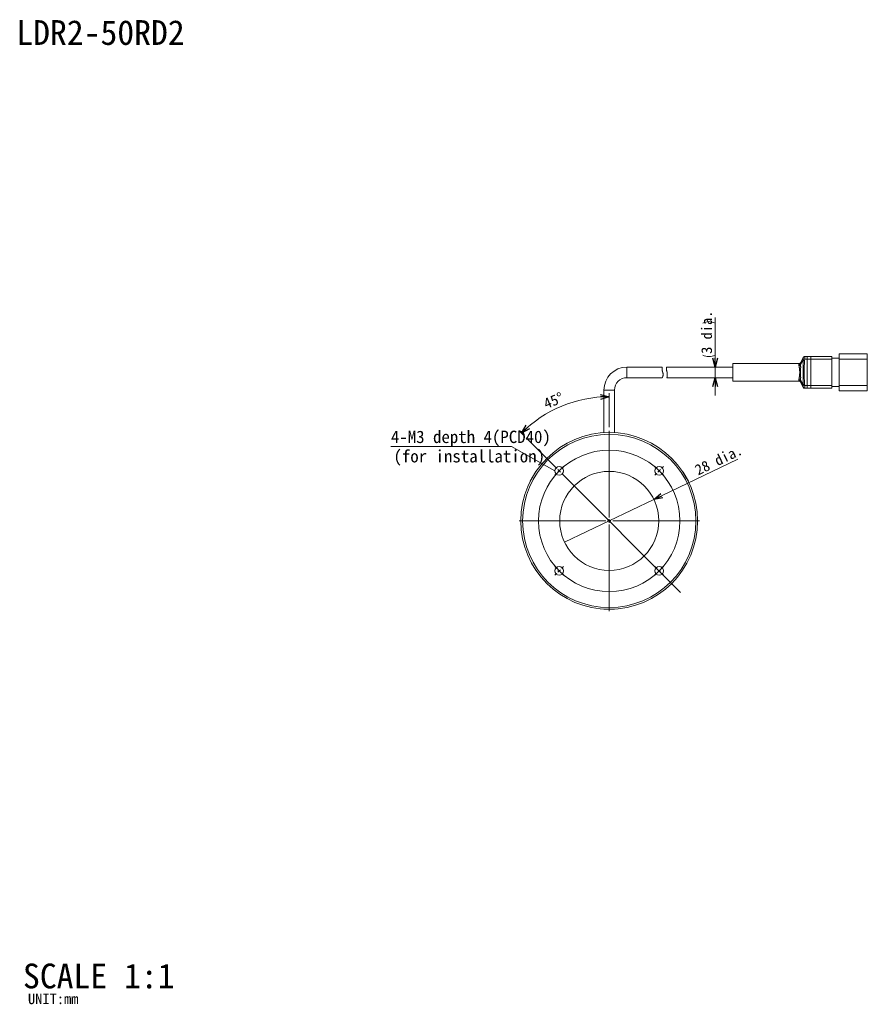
# Model space of a CAD drawing. Extents: x 12 to 416, y 8 to 287.
# Tile 1 of 2: x 12 to 252, y 8 to 287. Entities that reach past the tile are written whole.
import ezdxf
from ezdxf.enums import TextEntityAlignment as Align

# ---------------------------------------------------------------- set-up
doc = ezdxf.new("R2010")
doc.units = 0
doc.layers.get('0').update_dxf_attribs({"linetype": 'continuous', "lineweight": 13})
doc.layers.add('1', color=7, linetype='continuous', lineweight=13)
doc.styles.add('Font_0', font='MS Gothic.ttf')

msp = doc.modelspace()

# ---------------------------------------------------------------- linework, layer by layer
at = {"color": 7, "linetype": 'continuous', "lineweight": 15}
for p, q in [((244.16, 192.4), (249.16, 192.4)), ((244.16, 190.9), (244.16, 192.4)), ((249.16, 192.4), (252.16, 192.4)), ((252.16, 192.4), (252.16, 190.9)), ((232.84, 189.65), (214.16, 189.65)), ((214.16, 189.65), (214.16, 184.65)), ((234.02, 191.37), (233.28, 189.89)), ((234.02, 191.35), (233.28, 189.68)), ((233.99, 190.57), (233.29, 189.32)), ((234.47, 190.85), (234.01, 190.96)), ((234.47, 190.85), (234.42, 190.55)), ((235.16, 190.85), (234.47, 190.85)), ((234.48, 191.65), (234.49, 191.65)), ((235.16, 191.65), (234.49, 191.65)), ((235.16, 191.65), (236.16, 191.65)), ((235.16, 190.85), (235.16, 183.45)), ((235.16, 190.85), (236.16, 190.85)), ((242.16, 191.65), (236.16, 191.65)), ((236.16, 190.85), (236.16, 183.45)), ((242.16, 190.85), (236.16, 190.85)), ((244.16, 191.15), (242.16, 191.15)), ((242.16, 190.85), (242.16, 183.45)), ((252.16, 190.9), (244.16, 190.9)), ((244.16, 190.9), (244.16, 183.4)), ((252.16, 190.9), (252.16, 183.4)), ((194.16, 188.65), (184.16, 188.65)), ((184.16, 188.65), (184.16, 185.65)), ((214.16, 188.65), (195.38, 188.65)), ((184.16, 185.65), (194.17, 185.65)), ((195.46, 185.65), (214.16, 185.65)), ((214.16, 184.65), (232.84, 184.65)), ((234.02, 182.95), (233.28, 184.62)), ((233.28, 184.41), (234.02, 182.93)), ((233.99, 183.74), (233.29, 184.98)), ((177.66, 182.15), (177.66, 170.11)), ((177.66, 182.15), (180.66, 182.15)), ((180.66, 170.11), (180.66, 182.15)), ((234.47, 183.45), (234.01, 183.34)), ((235.16, 183.45), (234.47, 183.45)), ((234.49, 182.65), (234.48, 182.65)), ((235.16, 182.65), (234.49, 182.65)), ((235.16, 183.45), (236.16, 183.45)), ((235.16, 182.65), (236.16, 182.65)), ((242.16, 183.45), (236.16, 183.45)), ((242.16, 182.65), (236.16, 182.65)), ((244.16, 183.15), (242.16, 183.15)), ((244.16, 181.9), (244.16, 183.4)), ((244.16, 183.4), (252.16, 183.4)), ((249.16, 181.9), (244.16, 181.9)), ((252.16, 181.9), (249.16, 181.9)), ((252.16, 183.4), (252.16, 181.9)), ((156.76, 156.35), (158.26, 158.95)), ((158.29, 158.93), (158.26, 158.95)), ((200.06, 158.95), (200.02, 158.93)), ((200.06, 158.95), (201.56, 156.35)), ((156.76, 156.35), (156.79, 156.33)), ((201.52, 156.33), (201.56, 156.35)), ((177.66, 120.2), (177.66, 120.15)), ((180.66, 120.15), (177.66, 120.15)), ((180.66, 120.15), (180.66, 120.2))]:
    msp.add_line(p, q, dxfattribs=at)
at = {"color": 7, "linetype": 'BYBLOCK', "lineweight": -2}
for p, q in [((209.09, 188.65), (208.42, 191.15)), ((209.76, 191.15), (209.09, 188.65)), ((209.09, 188.65), (209.09, 191.15)), ((208.42, 183.15), (209.09, 185.65)), ((209.09, 185.65), (209.76, 183.15)), ((209.09, 185.65), (209.09, 183.15)), ((176.63, 180.86), (179.16, 180.28)), ((179.16, 180.28), (176.66, 180.19)), ((179.16, 180.28), (176.68, 179.52)), ((154.32, 169.99), (155.69, 172.18)), ((154.32, 169.99), (156.15, 171.69)), ((156.6, 171.2), (154.32, 169.99)), ((191.78, 151.2), (193.75, 152.88)), ((191.78, 151.2), (194.04, 152.28)), ((194.33, 151.68), (191.78, 151.2))]:
    msp.add_line(p, q, dxfattribs=at)
at = {"lineweight": 15}
for points in [[(232.83, 189.07), (232.83, 189.09), (232.83, 189.11), (232.82, 189.14), (232.82, 189.16), (232.82, 189.18), (232.82, 189.2), (232.82, 189.22), (232.81, 189.23), (232.81, 189.25), (232.81, 189.27), (232.81, 189.29), (232.81, 189.31), (232.81, 189.32), (232.81, 189.34), (232.81, 189.36), (232.82, 189.37), (232.82, 189.39), (232.82, 189.4)], [(233.28, 189.68), (233.27, 189.67), (233.27, 189.65), (233.26, 189.64), (233.25, 189.63), (233.24, 189.61), (233.23, 189.6), (233.23, 189.59), (233.22, 189.58), (233.21, 189.57), (233.2, 189.55), (233.19, 189.54), (233.17, 189.53), (233.16, 189.52), (233.15, 189.51), (233.14, 189.5), (233.13, 189.49), (233.11, 189.49), (233.1, 189.48), (233.08, 189.47), (233.07, 189.46), (233.06, 189.45), (233.04, 189.45), (233.03, 189.44), (233.01, 189.44), (233, 189.43), (232.98, 189.43), (232.96, 189.42), (232.95, 189.42), (232.93, 189.41), (232.92, 189.41), (232.9, 189.41), (232.88, 189.41), (232.87, 189.41), (232.85, 189.41), (232.83, 189.4), (232.82, 189.4)], [(232.82, 189.4), (232.82, 189.43), (232.82, 189.46), (232.83, 189.48), (232.83, 189.51), (232.83, 189.53), (232.84, 189.55), (232.84, 189.57), (232.84, 189.58), (232.84, 189.59), (232.84, 189.6), (232.84, 189.61), (232.84, 189.62), (232.84, 189.62), (232.84, 189.62), (232.84, 189.62), (232.84, 189.62), (232.84, 189.62), (232.84, 189.62)], [(233.28, 189.9), (233.28, 189.9), (233.27, 189.89), (233.27, 189.88), (233.27, 189.88), (233.26, 189.87), (233.26, 189.86), (233.25, 189.85), (233.24, 189.84), (233.24, 189.83), (233.23, 189.82), (233.22, 189.82), (233.21, 189.81), (233.2, 189.8), (233.19, 189.79), (233.18, 189.78), (233.17, 189.77), (233.16, 189.76), (233.15, 189.75), (233.13, 189.74), (233.12, 189.73), (233.11, 189.72), (233.09, 189.71), (233.08, 189.7), (233.06, 189.7), (233.04, 189.69), (233.03, 189.68), (233.01, 189.68), (232.99, 189.67), (232.97, 189.67), (232.95, 189.66), (232.93, 189.66), (232.92, 189.66), (232.9, 189.66), (232.88, 189.66), (232.86, 189.65), (232.84, 189.65)], [(233.28, 189.68), (233.28, 189.68), (233.28, 189.68), (233.28, 189.67), (233.28, 189.67), (233.28, 189.66), (233.28, 189.66), (233.28, 189.65), (233.28, 189.64), (233.28, 189.63), (233.28, 189.62), (233.28, 189.61), (233.28, 189.6), (233.28, 189.59), (233.28, 189.58), (233.28, 189.57), (233.28, 189.56), (233.28, 189.54), (233.28, 189.53), (233.28, 189.52), (233.28, 189.5), (233.28, 189.49), (233.28, 189.47), (233.28, 189.46), (233.28, 189.45), (233.28, 189.43), (233.28, 189.42), (233.28, 189.4), (233.29, 189.39), (233.29, 189.38), (233.29, 189.36), (233.29, 189.35), (233.29, 189.34), (233.29, 189.34), (233.29, 189.33), (233.29, 189.33), (233.29, 189.32)], [(233.99, 190.57), (233.99, 190.57), (233.99, 190.57), (233.99, 190.57), (233.99, 190.58), (233.99, 190.59), (233.99, 190.59), (233.99, 190.6), (233.98, 190.61), (233.98, 190.62), (233.98, 190.63), (233.98, 190.65), (233.98, 190.66), (233.98, 190.67), (233.98, 190.69), (233.98, 190.7), (233.98, 190.72), (233.98, 190.74), (233.98, 190.76), (233.98, 190.78), (233.98, 190.8), (233.99, 190.82), (233.99, 190.84), (233.99, 190.86), (234, 190.88), (234, 190.91), (234, 190.93), (234.01, 190.96)], [(233.99, 183.74), (233.99, 183.74), (233.99, 183.77), (233.99, 183.81), (233.99, 183.87), (233.99, 183.94), (233.99, 184.02), (233.99, 184.11), (233.99, 184.2), (233.99, 184.31), (233.99, 184.42), (234, 184.53), (234, 184.65), (234, 184.77), (234, 184.9), (234, 185.04), (234.01, 185.19), (234.01, 185.35), (234.02, 185.51), (234.02, 185.68), (234.03, 185.86), (234.03, 186.05), (234.04, 186.25), (234.04, 186.44), (234.05, 186.65), (234.05, 186.85), (234.05, 187.05), (234.05, 187.26), (234.05, 187.46), (234.05, 187.66), (234.05, 187.86), (234.04, 188.05), (234.03, 188.24), (234.03, 188.43), (234.02, 188.61), (234.02, 188.78), (234.01, 188.94), (234.01, 189.1), (234, 189.25), (234, 189.39), (234, 189.53), (234, 189.66), (233.99, 189.77), (233.99, 189.89), (233.99, 189.99), (233.99, 190.09), (233.99, 190.18), (233.99, 190.27), (233.99, 190.34), (233.99, 190.41), (233.99, 190.46), (233.99, 190.51), (233.99, 190.54), (233.99, 190.56), (233.99, 190.57)], [(234.42, 190.55), (234.4, 190.55), (234.39, 190.55), (234.37, 190.55), (234.36, 190.55), (234.35, 190.55), (234.33, 190.55), (234.32, 190.55), (234.31, 190.55), (234.29, 190.55), (234.28, 190.55), (234.26, 190.55), (234.25, 190.55), (234.24, 190.55), (234.23, 190.56), (234.21, 190.56), (234.2, 190.56), (234.19, 190.56), (234.18, 190.56), (234.16, 190.56), (234.15, 190.56), (234.14, 190.56), (234.13, 190.56), (234.12, 190.56), (234.11, 190.56), (234.09, 190.56), (234.08, 190.56), (234.07, 190.56), (234.06, 190.56), (234.06, 190.56), (234.05, 190.56), (234.04, 190.56), (234.03, 190.56), (234.02, 190.57), (234.01, 190.57), (234, 190.57), (233.99, 190.57)], [(234.01, 190.96), (234.01, 190.96), (234.01, 190.97), (234.01, 190.97), (234.01, 190.98), (234.01, 190.99), (234.01, 191), (234.01, 191.01), (234.02, 191.02), (234.02, 191.02), (234.02, 191.03), (234.02, 191.04), (234.02, 191.05), (234.02, 191.06), (234.02, 191.07), (234.02, 191.08), (234.02, 191.09), (234.02, 191.1), (234.03, 191.11), (234.03, 191.12), (234.03, 191.13), (234.03, 191.14), (234.03, 191.15), (234.03, 191.16), (234.03, 191.16), (234.03, 191.17), (234.03, 191.18), (234.03, 191.19), (234.03, 191.2), (234.03, 191.2), (234.03, 191.21), (234.03, 191.22), (234.03, 191.23), (234.03, 191.23), (234.03, 191.24), (234.03, 191.25), (234.03, 191.25), (234.03, 191.26), (234.03, 191.27), (234.03, 191.27), (234.03, 191.28), (234.03, 191.28), (234.03, 191.29), (234.03, 191.29), (234.03, 191.3), (234.03, 191.3), (234.03, 191.31), (234.03, 191.31), (234.03, 191.31), (234.03, 191.32), (234.03, 191.32), (234.03, 191.32), (234.03, 191.32), (234.03, 191.33), (234.03, 191.33)], [(234.02, 191.35), (234.03, 191.37), (234.04, 191.38), (234.05, 191.39), (234.05, 191.41), (234.06, 191.42), (234.07, 191.43), (234.08, 191.45), (234.09, 191.46), (234.1, 191.47), (234.11, 191.49), (234.12, 191.5), (234.13, 191.51), (234.14, 191.52), (234.16, 191.53), (234.17, 191.54), (234.18, 191.55), (234.19, 191.56), (234.21, 191.57), (234.22, 191.58), (234.24, 191.59), (234.25, 191.59), (234.26, 191.6), (234.28, 191.61), (234.29, 191.61), (234.31, 191.62), (234.32, 191.63), (234.34, 191.63), (234.35, 191.63), (234.37, 191.64), (234.39, 191.64), (234.4, 191.64), (234.42, 191.64), (234.43, 191.65), (234.45, 191.65), (234.47, 191.65), (234.48, 191.65)], [(234.02, 191.35), (234.02, 191.35), (234.02, 191.35), (234.02, 191.35), (234.02, 191.35), (234.02, 191.35), (234.02, 191.35), (234.02, 191.35), (234.02, 191.36), (234.02, 191.36), (234.02, 191.36), (234.02, 191.36), (234.02, 191.36), (234.02, 191.36), (234.02, 191.36), (234.02, 191.36), (234.02, 191.36), (234.02, 191.37), (234.02, 191.37), (234.02, 191.37), (234.02, 191.37), (234.02, 191.37), (234.02, 191.37), (234.02, 191.37), (234.02, 191.37), (234.02, 191.37), (234.02, 191.38), (234.02, 191.38), (234.02, 191.38), (234.02, 191.38), (234.02, 191.38), (234.02, 191.38), (234.02, 191.38), (234.02, 191.37), (234.02, 191.37), (234.02, 191.37), (234.02, 191.37)], [(234.03, 191.33), (234.03, 191.33), (234.02, 191.33), (234.02, 191.33), (234.02, 191.34), (234.02, 191.34), (234.02, 191.34), (234.02, 191.34), (234.02, 191.34), (234.02, 191.34), (234.02, 191.34), (234.02, 191.35), (234.02, 191.35), (234.02, 191.35), (234.02, 191.35), (234.02, 191.35), (234.02, 191.35), (234.02, 191.35), (234.02, 191.35)], [(234.42, 190.55), (234.41, 190.41), (234.4, 190.27), (234.39, 190.11), (234.38, 189.94), (234.37, 189.77), (234.36, 189.59), (234.35, 189.4), (234.34, 189.22), (234.33, 189.02), (234.32, 188.83), (234.31, 188.64), (234.3, 188.45), (234.3, 188.25), (234.29, 188.05), (234.28, 187.86), (234.28, 187.66), (234.27, 187.46), (234.27, 187.26), (234.27, 187.06), (234.27, 186.85), (234.28, 186.65), (234.28, 186.44), (234.29, 186.24), (234.3, 186.03), (234.31, 185.83), (234.32, 185.63), (234.33, 185.43), (234.34, 185.23), (234.35, 185.03), (234.36, 184.84), (234.37, 184.65), (234.38, 184.47), (234.39, 184.28), (234.4, 184.1), (234.41, 183.93), (234.42, 183.76)], [(234.49, 191.65), (234.49, 191.65), (234.49, 191.65), (234.49, 191.65), (234.49, 191.65), (234.49, 191.65), (234.49, 191.65), (234.49, 191.65), (234.49, 191.65), (234.49, 191.65), (234.5, 191.65), (234.5, 191.64), (234.5, 191.64), (234.5, 191.64), (234.5, 191.63), (234.5, 191.63), (234.5, 191.63), (234.5, 191.62), (234.5, 191.61), (234.5, 191.61), (234.5, 191.6), (234.5, 191.59), (234.5, 191.58), (234.5, 191.57), (234.5, 191.56), (234.5, 191.55), (234.5, 191.53), (234.5, 191.52), (234.5, 191.51), (234.5, 191.49), (234.5, 191.48), (234.5, 191.46), (234.5, 191.45), (234.5, 191.43), (234.5, 191.41), (234.5, 191.4), (234.5, 191.38), (234.5, 191.36), (234.5, 191.34), (234.5, 191.32), (234.49, 191.3), (234.49, 191.28), (234.49, 191.26), (234.49, 191.24), (234.49, 191.22), (234.49, 191.2), (234.49, 191.18), (234.49, 191.16), (234.49, 191.14), (234.49, 191.12), (234.48, 191.09), (234.48, 191.07), (234.48, 191.05), (234.48, 191.03), (234.48, 191.02), (234.48, 191), (234.48, 190.98), (234.48, 190.97), (234.47, 190.95), (234.47, 190.94), (234.47, 190.93), (234.47, 190.92), (234.47, 190.9), (234.47, 190.89), (234.47, 190.89), (234.47, 190.88), (234.47, 190.87), (234.47, 190.87), (234.47, 190.86), (234.47, 190.86), (234.47, 190.85), (234.47, 190.85), (234.47, 190.85)], [(235.16, 191.65), (235.16, 191.65), (235.16, 191.64), (235.16, 191.64), (235.16, 191.64), (235.16, 191.63), (235.16, 191.63), (235.16, 191.62), (235.16, 191.62), (235.16, 191.61), (235.16, 191.6), (235.16, 191.6), (235.16, 191.59), (235.16, 191.58), (235.16, 191.57), (235.16, 191.56), (235.16, 191.55), (235.16, 191.53), (235.16, 191.52), (235.16, 191.51), (235.16, 191.5), (235.16, 191.49), (235.16, 191.48), (235.16, 191.47), (235.16, 191.45), (235.16, 191.44), (235.16, 191.43), (235.16, 191.42), (235.16, 191.4), (235.16, 191.39), (235.16, 191.38), (235.16, 191.36), (235.16, 191.35), (235.16, 191.33), (235.16, 191.32), (235.16, 191.3), (235.16, 191.28), (235.16, 191.27), (235.16, 191.25), (235.16, 191.23), (235.16, 191.21), (235.16, 191.19), (235.16, 191.17), (235.16, 191.14), (235.16, 191.12), (235.16, 191.1), (235.16, 191.08), (235.16, 191.05), (235.16, 191.03), (235.16, 191), (235.16, 190.97), (235.16, 190.94), (235.16, 190.91), (235.16, 190.88), (235.16, 190.85)], [(236.16, 190.85), (236.16, 190.87), (236.16, 190.89), (236.16, 190.9), (236.16, 190.92), (236.16, 190.94), (236.16, 190.96), (236.16, 190.98), (236.16, 191), (236.16, 191.01), (236.16, 191.03), (236.16, 191.06), (236.16, 191.08), (236.16, 191.1), (236.16, 191.12), (236.16, 191.14), (236.16, 191.16), (236.16, 191.19), (236.16, 191.21), (236.16, 191.23), (236.16, 191.26), (236.16, 191.28), (236.16, 191.31), (236.16, 191.33), (236.16, 191.35), (236.16, 191.38), (236.16, 191.4), (236.16, 191.42), (236.16, 191.44), (236.16, 191.47), (236.16, 191.49), (236.16, 191.51), (236.16, 191.53), (236.16, 191.55), (236.16, 191.56), (236.16, 191.58), (236.16, 191.59), (236.16, 191.6), (236.16, 191.61), (236.16, 191.62), (236.16, 191.63), (236.16, 191.63), (236.16, 191.64), (236.16, 191.64), (236.16, 191.65), (236.16, 191.65)], [(242.16, 191.65), (242.16, 191.65), (242.16, 191.64), (242.16, 191.64), (242.16, 191.63), (242.16, 191.63), (242.16, 191.62), (242.16, 191.61), (242.16, 191.6), (242.16, 191.59), (242.16, 191.58), (242.16, 191.56), (242.16, 191.55), (242.16, 191.53), (242.16, 191.51), (242.16, 191.49), (242.16, 191.46), (242.16, 191.44), (242.16, 191.41), (242.16, 191.39), (242.16, 191.36), (242.16, 191.34), (242.16, 191.31), (242.16, 191.28), (242.16, 191.25), (242.16, 191.22), (242.16, 191.19), (242.16, 191.16), (242.16, 191.12), (242.16, 191.09), (242.16, 191.06), (242.16, 191.02), (242.16, 190.99), (242.16, 190.96), (242.16, 190.92), (242.16, 190.89), (242.16, 190.85)], [(194.16, 188.65), (194.16, 188.65), (194.16, 188.65), (194.16, 188.65), (194.16, 188.65), (194.16, 188.65), (194.16, 188.66), (194.16, 188.66), (194.16, 188.65), (194.16, 188.65), (194.16, 188.65), (194.15, 188.64), (194.15, 188.63), (194.15, 188.62), (194.15, 188.61), (194.15, 188.6), (194.15, 188.58), (194.14, 188.57), (194.14, 188.55), (194.14, 188.53), (194.14, 188.51), (194.13, 188.49), (194.13, 188.46), (194.13, 188.43), (194.13, 188.41), (194.12, 188.38), (194.12, 188.34), (194.12, 188.31), (194.12, 188.27), (194.12, 188.24), (194.12, 188.2), (194.12, 188.16), (194.12, 188.12), (194.12, 188.07), (194.12, 188.03), (194.12, 187.99), (194.12, 187.94), (194.13, 187.9), (194.13, 187.85), (194.14, 187.81), (194.14, 187.76), (194.15, 187.72), (194.16, 187.67), (194.16, 187.62), (194.17, 187.58), (194.18, 187.53), (194.19, 187.49), (194.2, 187.44), (194.22, 187.4), (194.23, 187.35), (194.24, 187.31), (194.25, 187.27), (194.27, 187.23), (194.28, 187.19), (194.29, 187.15)], [(194.29, 187.15), (194.3, 187.11), (194.31, 187.06), (194.33, 187.02), (194.34, 186.98), (194.35, 186.93), (194.36, 186.89), (194.37, 186.85), (194.38, 186.8), (194.38, 186.76), (194.39, 186.72), (194.39, 186.67), (194.39, 186.63), (194.4, 186.59), (194.4, 186.55), (194.39, 186.5), (194.39, 186.46), (194.39, 186.42), (194.39, 186.38), (194.38, 186.34), (194.38, 186.3), (194.37, 186.26), (194.37, 186.23), (194.36, 186.19), (194.35, 186.15), (194.34, 186.12), (194.33, 186.08), (194.32, 186.05), (194.32, 186.02), (194.31, 185.99), (194.3, 185.96), (194.28, 185.93), (194.27, 185.9), (194.26, 185.87), (194.25, 185.85), (194.24, 185.82), (194.23, 185.8), (194.22, 185.78), (194.21, 185.76), (194.21, 185.74), (194.2, 185.72), (194.19, 185.71), (194.18, 185.7), (194.18, 185.69), (194.17, 185.68), (194.17, 185.67), (194.17, 185.67), (194.16, 185.66), (194.16, 185.66), (194.16, 185.66), (194.16, 185.66), (194.16, 185.66), (194.16, 185.66), (194.17, 185.67), (194.17, 185.67)], [(195.42, 187.55), (195.41, 187.6), (195.4, 187.64), (195.38, 187.68), (195.37, 187.73), (195.36, 187.77), (195.35, 187.81), (195.34, 187.85), (195.34, 187.9), (195.33, 187.94), (195.32, 187.98), (195.32, 188.02), (195.32, 188.06), (195.32, 188.09), (195.32, 188.13), (195.32, 188.17), (195.32, 188.2), (195.32, 188.24), (195.32, 188.27), (195.32, 188.3), (195.32, 188.33), (195.33, 188.36), (195.33, 188.39), (195.33, 188.42), (195.34, 188.44), (195.34, 188.47), (195.35, 188.49), (195.35, 188.51), (195.35, 188.53), (195.36, 188.55), (195.36, 188.57), (195.37, 188.58), (195.37, 188.6), (195.37, 188.61), (195.38, 188.62), (195.38, 188.63), (195.38, 188.63), (195.38, 188.64), (195.38, 188.64), (195.38, 188.64), (195.38, 188.64), (195.38, 188.64), (195.38, 188.64), (195.38, 188.64), (195.38, 188.64), (195.38, 188.63)], [(195.46, 185.67), (195.46, 185.66), (195.46, 185.66), (195.46, 185.66), (195.46, 185.66), (195.46, 185.66), (195.46, 185.66), (195.46, 185.66), (195.46, 185.66), (195.46, 185.66), (195.46, 185.67), (195.47, 185.67), (195.47, 185.68), (195.47, 185.69), (195.48, 185.71), (195.48, 185.72), (195.48, 185.74), (195.49, 185.76), (195.49, 185.78), (195.5, 185.8), (195.51, 185.82), (195.51, 185.85), (195.52, 185.87), (195.52, 185.9), (195.53, 185.93), (195.54, 185.96), (195.54, 186), (195.55, 186.03), (195.56, 186.07), (195.56, 186.11), (195.57, 186.15), (195.57, 186.19), (195.58, 186.23), (195.58, 186.28), (195.59, 186.32), (195.59, 186.37), (195.59, 186.42), (195.59, 186.46), (195.59, 186.51), (195.59, 186.56), (195.59, 186.61), (195.59, 186.66), (195.59, 186.71), (195.59, 186.76), (195.58, 186.81), (195.58, 186.86), (195.57, 186.91), (195.57, 186.96), (195.56, 187), (195.55, 187.05), (195.55, 187.09), (195.54, 187.13), (195.53, 187.18), (195.52, 187.22), (195.51, 187.26), (195.5, 187.3), (195.49, 187.33), (195.48, 187.37), (195.47, 187.41), (195.46, 187.44), (195.45, 187.47), (195.44, 187.5), (195.43, 187.53), (195.42, 187.55)], [(232.83, 189.07), (232.85, 189.08), (232.86, 189.08), (232.88, 189.08), (232.9, 189.08), (232.91, 189.08), (232.93, 189.09), (232.94, 189.09), (232.96, 189.09), (232.97, 189.1), (232.99, 189.1), (233, 189.1), (233.02, 189.11), (233.03, 189.12), (233.05, 189.12), (233.06, 189.13), (233.08, 189.13), (233.09, 189.14), (233.1, 189.15), (233.12, 189.16), (233.13, 189.16), (233.14, 189.17), (233.16, 189.18), (233.17, 189.19), (233.18, 189.2), (233.19, 189.21), (233.2, 189.22), (233.21, 189.23), (233.22, 189.24), (233.23, 189.25), (233.24, 189.26), (233.25, 189.27), (233.26, 189.28), (233.26, 189.29), (233.27, 189.3), (233.28, 189.31), (233.29, 189.32)], [(232.83, 185.23), (232.84, 185.3), (232.85, 185.36), (232.86, 185.43), (232.87, 185.5), (232.88, 185.57), (232.9, 185.64), (232.91, 185.71), (232.92, 185.79), (232.93, 185.86), (232.94, 185.94), (232.95, 186.02), (232.97, 186.11), (232.98, 186.19), (232.99, 186.28), (233, 186.37), (233.01, 186.46), (233.02, 186.55), (233.02, 186.64), (233.03, 186.73), (233.04, 186.82), (233.04, 186.91), (233.04, 187.01), (233.04, 187.1), (233.04, 187.19), (233.04, 187.28), (233.04, 187.38), (233.03, 187.47), (233.03, 187.56), (233.02, 187.65), (233.02, 187.74), (233.01, 187.82), (233, 187.91), (232.99, 187.99), (232.98, 188.07), (232.97, 188.15), (232.96, 188.23), (232.95, 188.3), (232.94, 188.36), (232.93, 188.43), (232.92, 188.49), (232.91, 188.55), (232.9, 188.61), (232.9, 188.66), (232.89, 188.71), (232.88, 188.76), (232.87, 188.81), (232.86, 188.85), (232.86, 188.89), (232.85, 188.93), (232.85, 188.97), (232.84, 189), (232.84, 189.03), (232.83, 189.05), (232.83, 189.07)], [(233.29, 189.32), (233.29, 189.32), (233.29, 189.32), (233.29, 189.31), (233.29, 189.31), (233.29, 189.3), (233.29, 189.28), (233.29, 189.27), (233.29, 189.25), (233.29, 189.23), (233.29, 189.21), (233.29, 189.18), (233.29, 189.16), (233.3, 189.12), (233.3, 189.09), (233.3, 189.05), (233.3, 189.01), (233.3, 188.97), (233.3, 188.92), (233.3, 188.87), (233.3, 188.81), (233.31, 188.75), (233.31, 188.69), (233.31, 188.62), (233.31, 188.55), (233.31, 188.48), (233.3, 188.4), (233.3, 188.32), (233.3, 188.24), (233.3, 188.15), (233.29, 188.06), (233.29, 187.97), (233.28, 187.87), (233.28, 187.78), (233.28, 187.68), (233.27, 187.59), (233.27, 187.49), (233.27, 187.39), (233.27, 187.29), (233.27, 187.19), (233.27, 187.1), (233.27, 187), (233.27, 186.9), (233.27, 186.81), (233.28, 186.72), (233.28, 186.63), (233.28, 186.54), (233.29, 186.45), (233.29, 186.36), (233.29, 186.28), (233.3, 186.2), (233.3, 186.12), (233.3, 186.04), (233.3, 185.97), (233.3, 185.9), (233.3, 185.83), (233.31, 185.76), (233.31, 185.7), (233.31, 185.64), (233.3, 185.58), (233.3, 185.52), (233.3, 185.47), (233.3, 185.42), (233.3, 185.38), (233.3, 185.33), (233.3, 185.3), (233.3, 185.26), (233.3, 185.23), (233.3, 185.2), (233.3, 185.17), (233.29, 185.15), (233.29, 185.12), (233.29, 185.1), (233.29, 185.08), (233.29, 185.06), (233.29, 185.04), (233.29, 185.02), (233.29, 185.01), (233.29, 184.99), (233.29, 184.99), (233.29, 184.98), (233.29, 184.98)], [(232.82, 184.9), (232.82, 184.91), (232.82, 184.93), (232.82, 184.94), (232.81, 184.96), (232.81, 184.97), (232.81, 184.98), (232.81, 184.99), (232.81, 185.01), (232.81, 185.02), (232.81, 185.03), (232.81, 185.04), (232.81, 185.06), (232.81, 185.07), (232.82, 185.08), (232.82, 185.09), (232.82, 185.11), (232.82, 185.12), (232.82, 185.13), (232.82, 185.14), (232.82, 185.15), (232.82, 185.16), (232.82, 185.17), (232.83, 185.19), (232.83, 185.2), (232.83, 185.21), (232.83, 185.22), (232.83, 185.23)], [(232.82, 184.9), (232.83, 184.9), (232.85, 184.9), (232.87, 184.9), (232.88, 184.89), (232.9, 184.89), (232.92, 184.89), (232.93, 184.89), (232.95, 184.88), (232.96, 184.88), (232.98, 184.88), (233, 184.87), (233.01, 184.87), (233.03, 184.86), (233.04, 184.85), (233.06, 184.85), (233.07, 184.84), (233.08, 184.83), (233.1, 184.83), (233.11, 184.82), (233.13, 184.81), (233.14, 184.8), (233.15, 184.79), (233.16, 184.78), (233.17, 184.77), (233.19, 184.76), (233.2, 184.75), (233.21, 184.74), (233.22, 184.72), (233.23, 184.71), (233.23, 184.7), (233.24, 184.69), (233.25, 184.67), (233.26, 184.66), (233.27, 184.65), (233.27, 184.64), (233.28, 184.62)], [(232.84, 184.68), (232.84, 184.68), (232.85, 184.68), (232.85, 184.68), (232.85, 184.67), (232.85, 184.67), (232.85, 184.67), (232.85, 184.68), (232.84, 184.68), (232.84, 184.69), (232.84, 184.7), (232.84, 184.72), (232.84, 184.73), (232.84, 184.76), (232.83, 184.78), (232.83, 184.81), (232.83, 184.83), (232.82, 184.87), (232.82, 184.9)], [(232.83, 185.23), (232.85, 185.23), (232.86, 185.22), (232.88, 185.22), (232.9, 185.22), (232.91, 185.22), (232.93, 185.22), (232.94, 185.21), (232.96, 185.21), (232.97, 185.21), (232.99, 185.2), (233, 185.2), (233.02, 185.19), (233.03, 185.19), (233.05, 185.18), (233.06, 185.17), (233.08, 185.17), (233.09, 185.16), (233.1, 185.15), (233.12, 185.15), (233.13, 185.14), (233.14, 185.13), (233.16, 185.12), (233.17, 185.11), (233.18, 185.1), (233.19, 185.09), (233.2, 185.08), (233.21, 185.07), (233.22, 185.06), (233.23, 185.05), (233.24, 185.04), (233.25, 185.03), (233.26, 185.02), (233.26, 185.01), (233.27, 185), (233.28, 184.99), (233.29, 184.98)], [(232.85, 184.64), (232.85, 184.64), (232.86, 184.64), (232.88, 184.65), (232.89, 184.65), (232.9, 184.65), (232.91, 184.65), (232.92, 184.65), (232.94, 184.64), (232.95, 184.64), (232.96, 184.64), (232.98, 184.64), (232.99, 184.63), (233, 184.63), (233.01, 184.63), (233.03, 184.62), (233.04, 184.62), (233.05, 184.61), (233.07, 184.6), (233.08, 184.6), (233.09, 184.59), (233.1, 184.58), (233.11, 184.57), (233.13, 184.57), (233.14, 184.56), (233.15, 184.55), (233.16, 184.54), (233.17, 184.54), (233.18, 184.53), (233.19, 184.52), (233.2, 184.51), (233.21, 184.5), (233.21, 184.5), (233.22, 184.49), (233.23, 184.48), (233.23, 184.47), (233.24, 184.46), (233.25, 184.46), (233.25, 184.45), (233.26, 184.44), (233.26, 184.43), (233.27, 184.42), (233.27, 184.42), (233.27, 184.41), (233.28, 184.41), (233.28, 184.4)], [(233.29, 184.98), (233.29, 184.98), (233.29, 184.97), (233.29, 184.97), (233.29, 184.97), (233.29, 184.96), (233.29, 184.96), (233.29, 184.95), (233.29, 184.94), (233.29, 184.94), (233.29, 184.93), (233.29, 184.92), (233.29, 184.91), (233.28, 184.91), (233.28, 184.9), (233.28, 184.89), (233.28, 184.88), (233.28, 184.87), (233.28, 184.86), (233.28, 184.85), (233.28, 184.83), (233.28, 184.82), (233.28, 184.81), (233.28, 184.8), (233.28, 184.78), (233.28, 184.77), (233.28, 184.76), (233.28, 184.75), (233.28, 184.74), (233.28, 184.73), (233.28, 184.72), (233.28, 184.71), (233.28, 184.7), (233.28, 184.69), (233.28, 184.68), (233.28, 184.67), (233.28, 184.67), (233.28, 184.66), (233.28, 184.65), (233.28, 184.64), (233.28, 184.64), (233.28, 184.63), (233.28, 184.63), (233.28, 184.63), (233.28, 184.62), (233.28, 184.62)], [(233.28, 184.62), (233.28, 184.62), (233.28, 184.61), (233.28, 184.61), (233.28, 184.59), (233.28, 184.58), (233.28, 184.56), (233.29, 184.55), (233.29, 184.53), (233.29, 184.51), (233.29, 184.5), (233.29, 184.48), (233.29, 184.46), (233.29, 184.45), (233.29, 184.44), (233.29, 184.43), (233.29, 184.42), (233.29, 184.41), (233.29, 184.4), (233.3, 184.4), (233.3, 184.39), (233.3, 184.39), (233.3, 184.39), (233.3, 184.4), (233.29, 184.4), (233.29, 184.4), (233.29, 184.4), (233.29, 184.41)], [(234.01, 183.34), (234, 183.37), (234, 183.4), (234, 183.42), (233.99, 183.44), (233.99, 183.47), (233.99, 183.49), (233.98, 183.51), (233.98, 183.53), (233.98, 183.55), (233.98, 183.57), (233.98, 183.58), (233.98, 183.6), (233.98, 183.61), (233.98, 183.63), (233.98, 183.64), (233.98, 183.66), (233.98, 183.67), (233.98, 183.68), (233.99, 183.69), (233.99, 183.7), (233.99, 183.71), (233.99, 183.72), (233.99, 183.72), (233.99, 183.73), (233.99, 183.73), (233.99, 183.73), (233.99, 183.74)], [(234.42, 183.76), (234.4, 183.76), (234.39, 183.75), (234.37, 183.75), (234.36, 183.75), (234.35, 183.75), (234.33, 183.75), (234.32, 183.75), (234.31, 183.75), (234.29, 183.75), (234.28, 183.75), (234.26, 183.75), (234.25, 183.75), (234.24, 183.75), (234.23, 183.75), (234.21, 183.75), (234.2, 183.75), (234.19, 183.75), (234.18, 183.74), (234.16, 183.74), (234.15, 183.74), (234.14, 183.74), (234.13, 183.74), (234.12, 183.74), (234.11, 183.74), (234.09, 183.74), (234.08, 183.74), (234.07, 183.74), (234.06, 183.74), (234.06, 183.74), (234.05, 183.74), (234.04, 183.74), (234.03, 183.74), (234.02, 183.74), (234.01, 183.74), (234, 183.74), (233.99, 183.74)], [(234.03, 182.97), (234.03, 182.97), (234.03, 182.98), (234.03, 182.98), (234.03, 182.98), (234.03, 182.98), (234.03, 182.98), (234.03, 182.98), (234.03, 182.99), (234.03, 182.99), (234.03, 182.99), (234.03, 182.99), (234.03, 183), (234.03, 183), (234.03, 183.01), (234.03, 183.01), (234.03, 183.01), (234.03, 183.02), (234.03, 183.02), (234.03, 183.03), (234.03, 183.03), (234.03, 183.04), (234.03, 183.05), (234.03, 183.05), (234.03, 183.06), (234.03, 183.06), (234.03, 183.07), (234.03, 183.08), (234.03, 183.08), (234.03, 183.09), (234.03, 183.1), (234.03, 183.1), (234.03, 183.11), (234.03, 183.12), (234.03, 183.13), (234.03, 183.13), (234.03, 183.14), (234.03, 183.15), (234.03, 183.16), (234.03, 183.17), (234.03, 183.18), (234.03, 183.19), (234.03, 183.19), (234.02, 183.2), (234.02, 183.22), (234.02, 183.23), (234.02, 183.24), (234.02, 183.25), (234.02, 183.26), (234.02, 183.28), (234.01, 183.29), (234.01, 183.3), (234.01, 183.32), (234.01, 183.33), (234.01, 183.34)], [(234.02, 182.95), (234.02, 182.95), (234.02, 182.95), (234.02, 182.95), (234.02, 182.95), (234.02, 182.95), (234.02, 182.96), (234.02, 182.96), (234.02, 182.96), (234.02, 182.96), (234.02, 182.96), (234.02, 182.96), (234.02, 182.96), (234.02, 182.96), (234.02, 182.97), (234.02, 182.97), (234.02, 182.97), (234.03, 182.97), (234.03, 182.97)], [(234.48, 182.65), (234.47, 182.65), (234.45, 182.65), (234.43, 182.66), (234.42, 182.66), (234.4, 182.66), (234.39, 182.66), (234.37, 182.66), (234.35, 182.67), (234.34, 182.67), (234.32, 182.68), (234.31, 182.68), (234.29, 182.69), (234.28, 182.69), (234.26, 182.7), (234.25, 182.71), (234.24, 182.72), (234.22, 182.72), (234.21, 182.73), (234.19, 182.74), (234.18, 182.75), (234.17, 182.76), (234.16, 182.77), (234.14, 182.78), (234.13, 182.79), (234.12, 182.8), (234.11, 182.82), (234.1, 182.83), (234.09, 182.84), (234.08, 182.85), (234.07, 182.87), (234.06, 182.88), (234.05, 182.89), (234.05, 182.91), (234.04, 182.92), (234.03, 182.94), (234.02, 182.95)], [(234.42, 183.76), (234.42, 183.75), (234.42, 183.75), (234.42, 183.74), (234.42, 183.73), (234.42, 183.71), (234.42, 183.7), (234.42, 183.68), (234.42, 183.67), (234.43, 183.65), (234.43, 183.63), (234.43, 183.62), (234.43, 183.6), (234.44, 183.58), (234.44, 183.56), (234.45, 183.54), (234.45, 183.51), (234.46, 183.48), (234.47, 183.45)], [(234.47, 183.45), (234.47, 183.45), (234.47, 183.45), (234.47, 183.45), (234.47, 183.45), (234.47, 183.44), (234.47, 183.44), (234.47, 183.44), (234.47, 183.43), (234.47, 183.43), (234.47, 183.42), (234.47, 183.41), (234.47, 183.4), (234.47, 183.39), (234.47, 183.38), (234.47, 183.37), (234.47, 183.36), (234.48, 183.34), (234.48, 183.33), (234.48, 183.31), (234.48, 183.29), (234.48, 183.28), (234.48, 183.26), (234.48, 183.24), (234.48, 183.22), (234.49, 183.2), (234.49, 183.18), (234.49, 183.16), (234.49, 183.14), (234.49, 183.12), (234.49, 183.1), (234.49, 183.08), (234.49, 183.06), (234.49, 183.04), (234.49, 183.02), (234.49, 183.01), (234.49, 182.99), (234.5, 182.97), (234.5, 182.95), (234.5, 182.94), (234.5, 182.92), (234.5, 182.91), (234.5, 182.89), (234.5, 182.87), (234.5, 182.86), (234.5, 182.84), (234.5, 182.83), (234.5, 182.82), (234.5, 182.8), (234.5, 182.79), (234.5, 182.78), (234.5, 182.76), (234.5, 182.75), (234.5, 182.74), (234.5, 182.73), (234.5, 182.72), (234.5, 182.71), (234.5, 182.7), (234.5, 182.7), (234.5, 182.69), (234.5, 182.68), (234.5, 182.68), (234.5, 182.67), (234.5, 182.67), (234.5, 182.67), (234.5, 182.66), (234.5, 182.66), (234.5, 182.66), (234.49, 182.66), (234.49, 182.65), (234.49, 182.65), (234.49, 182.65), (234.49, 182.65), (234.49, 182.65), (234.49, 182.65), (234.49, 182.65), (234.49, 182.65), (234.49, 182.65), (234.49, 182.65), (234.49, 182.65), (234.49, 182.65), (234.49, 182.65)], [(235.16, 183.45), (235.16, 183.42), (235.16, 183.39), (235.16, 183.36), (235.16, 183.33), (235.16, 183.3), (235.16, 183.28), (235.16, 183.25), (235.16, 183.23), (235.16, 183.2), (235.16, 183.18), (235.16, 183.16), (235.16, 183.14), (235.16, 183.12), (235.16, 183.09), (235.16, 183.07), (235.16, 183.06), (235.16, 183.04), (235.16, 183.02), (235.16, 183), (235.16, 182.99), (235.16, 182.97), (235.16, 182.95), (235.16, 182.94), (235.16, 182.93), (235.16, 182.91), (235.16, 182.9), (235.16, 182.89), (235.16, 182.87), (235.16, 182.86), (235.16, 182.85), (235.16, 182.84), (235.16, 182.82), (235.16, 182.81), (235.16, 182.8), (235.16, 182.79), (235.16, 182.78), (235.16, 182.77), (235.16, 182.76), (235.16, 182.75), (235.16, 182.73), (235.16, 182.72), (235.16, 182.72), (235.16, 182.71), (235.16, 182.7), (235.16, 182.69), (235.16, 182.68), (235.16, 182.68), (235.16, 182.67), (235.16, 182.67), (235.16, 182.67), (235.16, 182.66), (235.16, 182.66), (235.16, 182.65), (235.16, 182.65)], [(236.16, 182.65), (236.16, 182.65), (236.16, 182.65), (236.16, 182.65), (236.16, 182.66), (236.16, 182.66), (236.16, 182.66), (236.16, 182.66), (236.16, 182.67), (236.16, 182.67), (236.16, 182.67), (236.16, 182.68), (236.16, 182.69), (236.16, 182.69), (236.16, 182.7), (236.16, 182.71), (236.16, 182.72), (236.16, 182.73), (236.16, 182.74), (236.16, 182.75), (236.16, 182.77), (236.16, 182.78), (236.16, 182.8), (236.16, 182.81), (236.16, 182.83), (236.16, 182.85), (236.16, 182.87), (236.16, 182.89), (236.16, 182.92), (236.16, 182.94), (236.16, 182.97), (236.16, 182.99), (236.16, 183.02), (236.16, 183.05), (236.16, 183.08), (236.16, 183.11), (236.16, 183.15), (236.16, 183.18), (236.16, 183.21), (236.16, 183.24), (236.16, 183.28), (236.16, 183.31), (236.16, 183.35), (236.16, 183.38), (236.16, 183.42), (236.16, 183.45)], [(242.16, 183.45), (242.16, 183.42), (242.16, 183.38), (242.16, 183.35), (242.16, 183.31), (242.16, 183.28), (242.16, 183.24), (242.16, 183.21), (242.16, 183.18), (242.16, 183.14), (242.16, 183.11), (242.16, 183.08), (242.16, 183.05), (242.16, 183.02), (242.16, 182.99), (242.16, 182.97), (242.16, 182.94), (242.16, 182.91), (242.16, 182.89), (242.16, 182.86), (242.16, 182.84), (242.16, 182.82), (242.16, 182.8), (242.16, 182.78), (242.16, 182.76), (242.16, 182.74), (242.16, 182.73), (242.16, 182.71), (242.16, 182.7), (242.16, 182.69), (242.16, 182.68), (242.16, 182.68), (242.16, 182.67), (242.16, 182.67), (242.16, 182.66), (242.16, 182.66), (242.16, 182.65)]]:
    msp.add_lwpolyline(points, dxfattribs=at)
at = {"color": 7, "linetype": 'continuous', "lineweight": 15}
for points in [[(233.29, 189.89), (233.29, 189.88), (233.28, 189.68), (233.28, 189.68), (233.28, 189.68)], [(234.02, 182.93), (234.02, 182.94), (234.02, 182.95), (234.02, 182.95), (234.02, 182.95)]]:
    msp.add_lwpolyline(points, dxfattribs=at)
at = {"color": 7, "lineweight": 15}
for centre, radius in [((179.16, 145.15), 25), ((179.16, 145.15), 24.5), ((165.01, 159.29), 1.25), ((179.16, 145.15), 14), ((193.3, 159.29), 1.25), ((165.01, 131.01), 1.25), ((193.3, 131.01), 1.25)]:
    msp.add_circle(centre, radius, dxfattribs=at)
for centre, radius, start, end in [((234.47, 191.15), 0.5, 90, 153.5039), ((234.49, 191.15), 0.497, 90.0926, 159.4545), ((184.16, 182.15), 6.5, 90, 180), ((184.16, 182.15), 3.5, 90, 180), ((234.47, 183.15), 0.5, -153.515, -90), ((234.49, 183.15), 0.497, -159.4545, -90.0926)]:
    msp.add_arc(centre, radius, start, end, dxfattribs=at)
at = {"layer": '1', "lineweight": 13}
for p, q in [((209.09, 188.65), (209.09, 202.68)), ((209.09, 185.65), (209.09, 188.65)), ((209.09, 185.65), (209.09, 180.65)), ((179.16, 171.65), (179.16, 181.28)), ((154.94, 169.37), (153.61, 170.7)), ((191.78, 151.2), (215.57, 162.6)), ((191.78, 151.2), (166.53, 139.1))]:
    msp.add_line(p, q, dxfattribs=at)
at = {"layer": '1', "color": 7, "lineweight": 13}
for p, q in [((179.16, 146.15), (179.16, 170.65)), ((164.31, 160), (155.65, 168.66)), ((117.41, 166.16), (151.49, 166.16)), ((151.49, 166.16), (117.41, 166.16)), ((117.41, 166.16), (151.49, 166.16)), ((151.49, 166.16), (117.41, 166.16)), ((117.41, 166.16), (151.49, 166.16)), ((151.49, 166.16), (117.41, 166.16)), ((163.76, 159.29), (151.49, 166.16)), ((165.01, 159.29), (164.66, 159.65)), ((165.01, 159.29), (164.66, 158.94)), ((165.01, 159.29), (165.37, 159.65)), ((165.01, 159.29), (165.37, 158.94)), ((165.72, 160), (166.25, 160.53)), ((192.59, 160), (192.06, 160.53)), ((193.3, 159.29), (192.94, 159.65)), ((193.3, 159.29), (192.94, 158.94)), ((193.3, 159.29), (193.65, 159.65)), ((193.3, 159.29), (193.65, 158.94)), ((194.01, 160), (194.54, 160.53)), ((164.31, 158.59), (163.78, 158.06)), ((165.72, 158.59), (199.36, 124.95)), ((192.59, 158.59), (192.06, 158.06)), ((194.01, 158.59), (194.54, 158.06)), ((178.16, 145.15), (153.66, 145.15)), ((179.16, 145.15), (178.66, 145.15)), ((179.16, 145.15), (179.16, 145.65)), ((179.16, 145.15), (179.16, 144.65)), ((179.16, 145.15), (179.66, 145.15)), ((180.16, 145.15), (204.66, 145.15)), ((179.16, 144.15), (179.16, 119.65)), ((164.31, 131.72), (163.78, 132.25)), ((165.01, 131.01), (164.66, 131.36)), ((165.01, 131.01), (164.66, 130.66)), ((165.01, 131.01), (165.37, 131.36)), ((165.01, 131.01), (165.37, 130.66)), ((165.72, 131.72), (166.25, 132.25)), ((192.59, 131.72), (192.06, 132.25)), ((193.3, 131.01), (192.94, 131.36)), ((193.3, 131.01), (192.94, 130.66)), ((193.3, 131.01), (193.65, 131.36)), ((193.3, 131.01), (193.65, 130.66)), ((194.01, 131.72), (194.54, 132.25)), ((164.31, 130.3), (163.78, 129.77)), ((165.72, 130.3), (166.25, 129.77)), ((192.59, 130.3), (192.06, 129.77)), ((194.01, 130.3), (194.54, 129.77))]:
    msp.add_line(p, q, dxfattribs=at)
at = {"layer": '1', "lineweight": 0}
msp.add_circle((179.16, 145.15), 20, dxfattribs=at)
at = {"layer": '1', "lineweight": 13}
for centre, radius, start, end in [((207.34, 197.6), 3.9, 63.4349, 116.5651), ((207.34, 195.5), 3.9, -116.5651, -63.4349), ((179.16, 145.15), 35.13, 90, 135)]:
    msp.add_arc(centre, radius, start, end, dxfattribs=at)

# ---------------------------------------------------------------- texts
at = {"color": 7, "style": 'Font_0'}
for s, p in [('LDR2-50RD2', (11.45, 279.76)), ('SCALE 1:1', (13.34, 12.96))]:
    msp.add_text(s, height=7, dxfattribs=at).set_placement(p)
at = {"layer": '1', "color": 7, "style": 'Font_0'}
for s, rotation, p in [('3 dia.', 90, (205.22, 192.38)), ('45°', 22.5, (160.23, 179.52)), ('28 dia.', 25.599, (203.01, 160.68))]:
    msp.add_text(s, height=3, rotation=rotation, dxfattribs=at).set_placement(p, align=Align.TOP_LEFT)
for s, p in [('4-M3 depth 4(PCD40)', (117.41, 170.67)), ('(for installation)', (118.13, 165.19))]:
    msp.add_text(s, height=3.5, dxfattribs=at).set_placement(p, align=Align.TOP_LEFT)
at = {"layer": '1', "color": 8, "style": 'Font_0'}
msp.add_text('UNIT:mm', height=3, dxfattribs=at).set_placement((14.75, 11.5), align=Align.TOP_LEFT)

doc.saveas('drawing.dxf')
